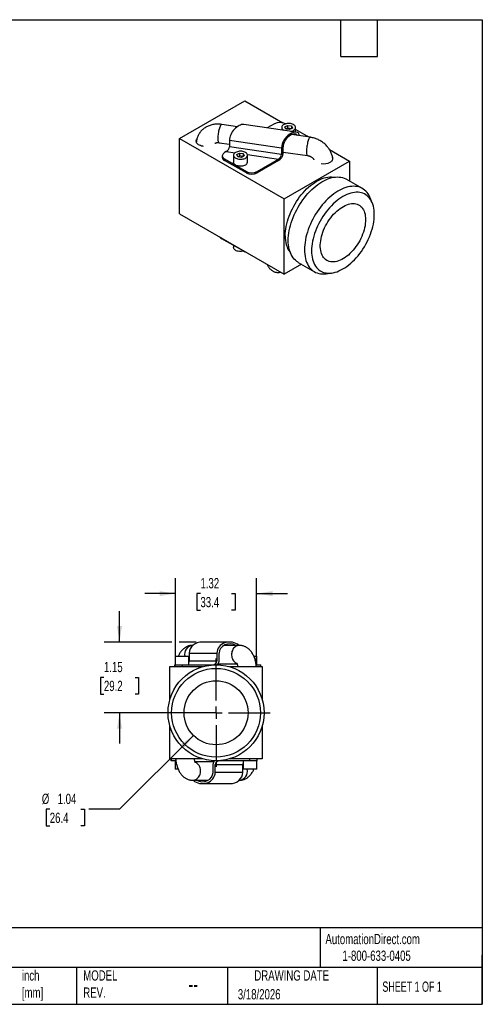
# Model space of a CAD drawing. Header units: inches. Extents: x 0.5 to 21.5, y 0.5 to 16.5.
# Tile 2 of 2: x 14 to 21.5, y 0.5 to 16.5. Entities that reach past the tile are written whole.
import ezdxf

# ---------------------------------------------------------------- set-up
doc = ezdxf.new("R2010")
doc.units = ezdxf.units.IN
doc.header["$LTSCALE"] = 2
doc.header["$MEASUREMENT"] = 0
doc.linetypes.add('SLD-Center', pattern=[0.75, 0.6, -0.05, 0.05, -0.05])
doc.linetypes.add('SLD-Solid', pattern=[0])
doc.layers.add('CENTER', color=40, linetype='SLD-Center')
doc.layers.add('DIMENSIONS', color=140, linetype='SLD-Solid', lineweight=25)
doc.layers.add('TEXT', color=140, linetype='SLD-Solid', lineweight=25)
doc.styles.add('SLDTEXTSTYLE0', font='TXT', dxfattribs={"width": 0.7})
doc.styles.add('SLDTEXTSTYLE1', font='TXT', dxfattribs={"width": 0.65})
doc.dimstyles.new('SLDDIMSTYLE3', dxfattribs={"dimtxt": 0.169922, "dimasz": 0.26, "dimexe": 0, "dimexo": 0.0625, "dimgap": 0.04248, "dimtad": 0, "dimtih": 1, "dimtoh": 1, "dimrnd": 1e-09, "dimzin": 12, "dimdsep": 46, "dimtxsty": 'SLDTEXTSTYLE0', "dimsah": 1, "dimcen": 0, "dimadec": 0, "dimazin": 3, "dimtfac": 1, "dimtofl": 0, "dimtmove": 0, "dimatfit": 3, "dimfxl": 0, "dimfrac": 2, "dimtolj": 1, "dimtzin": 12, "dimarcsym": 0})
doc.dimstyles.new('SLDDIMSTYLE4', dxfattribs={"dimtxt": 0.169922, "dimasz": 0.26, "dimexe": 0, "dimexo": 0.0625, "dimgap": 0.04248, "dimtad": 0, "dimtih": 1, "dimtoh": 1, "dimrnd": 1e-09, "dimzin": 12, "dimdsep": 46, "dimtxsty": 'SLDTEXTSTYLE0', "dimsah": 1, "dimcen": 0.09, "dimadec": 0, "dimazin": 3, "dimtfac": 1, "dimtmove": 0, "dimatfit": 0, "dimfxl": 0, "dimfrac": 2, "dimtolj": 1, "dimtzin": 12, "dimarcsym": 0})

# ---------------------------------------------------------------- blocks, each defined once
blk = doc.blocks.new('_D_4')
at = {"layer": 'DIMENSIONS'}
for p, q in [((16.807, 4.869), (15.607, 3.669)), ((14.474, 3.669), (14.417, 3.669)), ((14.417, 3.669), (14.417, 3.399)), ((14.979, 3.669), (15.036, 3.669)), ((15.036, 3.669), (15.036, 3.399)), ((15.607, 3.669), (15.107, 3.669)), ((14.417, 3.399), (14.474, 3.399)), ((15.036, 3.399), (14.979, 3.399))]:
    blk.add_line(p, q, dxfattribs=at)
blk.add_solid([(16.807, 4.869), (16.595, 4.714), (16.652, 4.657)], dxfattribs=at)
at = {"layer": 'DIMENSIONS', "char_height": 0.1667, "attachment_point": 1, "style": 'SLDTEXTSTYLE0'}
for s, insert in [('%%c', (14.345, 3.922)), ('1.04', (14.602, 3.922)), ('26.4', (14.474, 3.614))]:
    blk.add_mtext(s, dxfattribs=dict(at, insert=insert))
blk = doc.blocks.new('_D_5')
at = {"layer": 'DIMENSIONS'}
for p, q in [((16.517, 6.087), (16.517, 7.424)), ((17.833, 6.087), (17.833, 7.424)), ((16.517, 7.174), (16.017, 7.174)), ((16.922, 7.174), (16.865, 7.174)), ((16.865, 7.174), (16.865, 6.904)), ((17.427, 7.174), (17.484, 7.174)), ((17.484, 7.174), (17.484, 6.904)), ((17.833, 7.174), (18.333, 7.174)), ((16.865, 6.904), (16.922, 6.904)), ((17.484, 6.904), (17.427, 6.904))]:
    blk.add_line(p, q, dxfattribs=at)
for points in [[(16.517, 7.174), (16.257, 7.214), (16.257, 7.134)], [(17.833, 7.174), (18.093, 7.134), (18.093, 7.214)]]:
    blk.add_solid(points, dxfattribs=at)
at = {"layer": 'DIMENSIONS', "char_height": 0.1667, "attachment_point": 1, "style": 'SLDTEXTSTYLE0'}
for s, insert in [('1.32', (16.922, 7.427)), ('33.4', (16.922, 7.119))]:
    blk.add_mtext(s, dxfattribs=dict(at, insert=insert))
blk = doc.blocks.new('_D_6')
at = {"layer": 'DIMENSIONS'}
for p, q in [((15.607, 6.387), (15.607, 6.887)), ((16.457, 6.387), (15.357, 6.387)), ((16.851, 6.387), (16.577, 6.387)), ((15.354, 5.812), (15.297, 5.812)), ((15.297, 5.812), (15.297, 5.542)), ((15.859, 5.812), (15.916, 5.812)), ((15.916, 5.812), (15.916, 5.542)), ((15.297, 5.542), (15.354, 5.542)), ((15.916, 5.542), (15.859, 5.542)), ((17.075, 5.237), (15.357, 5.237)), ((15.607, 5.237), (15.607, 4.737))]:
    blk.add_line(p, q, dxfattribs=at)
for points in [[(15.607, 6.387), (15.647, 6.647), (15.567, 6.647)], [(15.607, 5.237), (15.567, 4.977), (15.647, 4.977)]]:
    blk.add_solid(points, dxfattribs=at)
at = {"layer": 'DIMENSIONS', "char_height": 0.1667, "attachment_point": 1, "style": 'SLDTEXTSTYLE0'}
for s, insert in [('1.15', (15.354, 6.065)), ('29.2', (15.354, 5.757))]:
    blk.add_mtext(s, dxfattribs=dict(at, insert=insert))
blk = doc.blocks.new('SW_CENTERMARKSYMBOL_0')
at = {"layer": 'CENTER', "color": 0}
for p, q in [((0, 0.2), (0, 0.8805)), ((-0.2, 0), (-0.8805, 0)), ((0, 0), (-0.1, 0)), ((0, 0), (0, 0.1)), ((0, 0), (0, -0.1)), ((0, 0), (0.1, 0)), ((0.2, 0), (0.8805, 0)), ((0, -0.2), (0, -0.8805))]:
    blk.add_line(p, q, dxfattribs=at)

msp = doc.modelspace()

# ---------------------------------------------------------------- linework, layer by layer
for p, q in [((16.584, 14.569), (17.645, 15.181)), ((17.645, 15.181), (18.26, 14.826)), ((17.521, 14.761), (17.267, 14.798)), ((18.474, 14.673), (17.627, 14.796)), ((18.126, 14.81), (18.006, 14.741)), ((18.241, 14.748), (18.241, 14.707)), ((18.293, 14.758), (18.338, 14.783)), ((18.309, 14.722), (18.293, 14.758)), ((18.307, 14.808), (18.303, 14.81)), ((18.338, 14.739), (18.309, 14.722)), ((18.37, 14.713), (18.309, 14.722)), ((18.338, 14.783), (18.399, 14.774)), ((18.338, 14.783), (18.338, 14.739)), ((18.399, 14.729), (18.338, 14.739)), ((18.415, 14.739), (18.37, 14.713)), ((18.399, 14.774), (18.415, 14.739)), ((18.399, 14.774), (18.399, 14.729)), ((18.467, 14.674), (18.467, 14.748)), ((16.584, 13.344), (16.584, 14.569)), ((16.584, 14.569), (18.282, 13.589)), ((18.703, 14.59), (18.401, 14.633)), ((18.657, 14.606), (18.467, 14.715)), ((17.224, 14.501), (17.391, 14.477)), ((17.391, 14.541), (18.239, 14.418)), ((17.391, 14.541), (17.391, 14.435)), ((18.239, 14.312), (17.391, 14.435)), ((18.239, 14.418), (18.239, 14.312)), ((18.263, 14.326), (18.263, 14.432)), ((17.276, 14.29), (17.276, 14.265)), ((17.342, 14.357), (17.313, 14.341)), ((17.342, 14.357), (17.483, 14.337)), ((17.46, 14.297), (17.46, 14.184)), ((17.512, 14.307), (17.556, 14.332)), ((17.528, 14.271), (17.512, 14.307)), ((17.528, 14.271), (17.556, 14.288)), ((17.589, 14.262), (17.528, 14.271)), ((17.556, 14.332), (17.617, 14.323)), ((17.556, 14.332), (17.556, 14.288)), ((17.617, 14.278), (17.556, 14.288)), ((17.634, 14.288), (17.589, 14.262)), ((17.617, 14.323), (17.634, 14.288)), ((17.617, 14.323), (17.617, 14.278)), ((17.684, 14.308), (18.189, 14.234)), ((17.686, 14.184), (17.686, 14.297)), ((18.263, 14.35), (18.66, 14.293)), ((19.017, 14.389), (19.342, 14.202)), ((17.313, 14.239), (17.667, 14.035)), ((17.313, 14.214), (17.313, 14.239)), ((17.667, 14.01), (17.313, 14.214)), ((17.843, 14.035), (18.189, 14.234)), ((18.189, 14.21), (17.843, 14.01)), ((18.282, 13.589), (19.342, 14.202)), ((19.342, 14.202), (19.342, 13.878)), ((17.667, 14.035), (17.667, 14.01)), ((17.843, 14.01), (17.843, 14.035)), ((19.553, 13.757), (19.29, 13.908)), ((19.712, 13.523), (19.678, 13.606)), ((18.282, 12.365), (18.282, 13.589)), ((16.584, 13.344), (18.282, 12.365)), ((17.27, 12.94), (17.27, 12.949)), ((17.624, 12.736), (17.27, 12.94)), ((17.46, 12.831), (17.46, 12.798)), ((17.624, 12.744), (17.624, 12.736)), ((18.562, 12.526), (18.282, 12.365)), ((18.51, 12.556), (18.772, 12.405)), ((18.966, 12.372), (19.054, 12.384)), ((16.801, 6.333), (16.795, 6.333)), ((17.399, 6.387), (16.951, 6.387)), ((17.555, 6.333), (17.304, 6.333)), ((16.509, 6.155), (16.509, 6.017)), ((16.509, 6.155), (16.735, 6.155)), ((16.735, 6.017), (16.735, 6.155)), ((16.741, 6.207), (17.189, 6.207)), ((16.741, 6.207), (16.741, 6.077)), ((17.189, 6.207), (17.189, 6.077)), ((17.224, 6.077), (17.224, 6.207)), ((17.79, 6.155), (17.84, 6.155)), ((17.84, 6.017), (17.84, 6.155)), ((16.425, 5.453), (16.425, 5.987)), ((16.425, 5.987), (16.959, 5.987)), ((16.505, 6.017), (16.505, 5.987)), ((16.505, 6.017), (16.63, 6.017)), ((16.505, 5.987), (16.505, 6.017)), ((16.63, 5.987), (16.63, 6.017)), ((16.63, 6.017), (17.119, 6.017)), ((17.189, 6.077), (16.741, 6.077)), ((17.211, 6.033), (17.516, 6.033)), ((17.391, 5.987), (17.925, 5.987)), ((17.828, 6.017), (17.905, 6.017)), ((17.905, 5.987), (17.905, 6.017)), ((17.925, 5.987), (17.925, 5.453)), ((16.425, 4.487), (16.425, 5.021)), ((17.925, 5.021), (17.925, 4.487)), ((16.959, 4.487), (16.425, 4.487)), ((16.445, 4.487), (16.445, 4.457)), ((16.445, 4.457), (16.445, 4.487)), ((17.925, 4.487), (17.391, 4.487)), ((17.72, 4.487), (17.72, 4.457)), ((17.845, 4.457), (17.845, 4.487)), ((16.522, 4.457), (16.445, 4.457)), ((16.509, 4.457), (16.509, 4.319)), ((17.139, 4.441), (16.834, 4.441)), ((17.125, 4.397), (17.125, 4.267)), ((17.16, 4.267), (17.16, 4.397)), ((17.16, 4.397), (17.609, 4.397)), ((17.72, 4.457), (17.23, 4.457)), ((17.609, 4.267), (17.609, 4.397)), ((17.614, 4.457), (17.614, 4.319)), ((17.845, 4.457), (17.72, 4.457)), ((17.84, 4.319), (17.84, 4.457)), ((16.559, 4.319), (16.509, 4.319)), ((17.609, 4.267), (17.16, 4.267)), ((17.727, 4.319), (17.614, 4.319)), ((17.84, 4.319), (17.727, 4.319)), ((16.795, 4.141), (17.046, 4.141)), ((16.951, 4.087), (17.399, 4.087)), ((17.549, 4.141), (17.555, 4.141))]:
    msp.add_line(p, q)
at = {"flags": 128}
for points in [[(17.224, 14.501), (17.222, 14.502), (17.219, 14.505), (17.216, 14.511), (17.213, 14.519), (17.211, 14.53), (17.21, 14.543), (17.209, 14.558), (17.209, 14.574), (17.21, 14.593), (17.211, 14.612), (17.213, 14.632), (17.216, 14.652), (17.219, 14.672), (17.222, 14.692), (17.226, 14.711), (17.231, 14.729), (17.236, 14.745), (17.241, 14.76), (17.246, 14.772)], [(17.246, 14.772), (17.25, 14.783), (17.255, 14.79), (17.26, 14.796), (17.265, 14.798), (17.267, 14.798)], [(18.386, 14.686), (18.388, 14.686), (18.404, 14.69), (18.42, 14.695), (18.434, 14.702), (18.446, 14.71), (18.455, 14.719), (18.462, 14.729), (18.466, 14.739), (18.467, 14.749), (18.465, 14.76), (18.46, 14.77), (18.453, 14.78), (18.443, 14.788), (18.431, 14.796), (18.416, 14.803), (18.4, 14.808), (18.383, 14.811), (18.365, 14.813), (18.347, 14.813), (18.329, 14.812), (18.312, 14.809), (18.296, 14.804), (18.281, 14.798), (18.268, 14.79), (18.257, 14.782), (18.249, 14.773), (18.244, 14.763), (18.241, 14.752), (18.242, 14.742), (18.245, 14.731), (18.245, 14.731)], [(18.681, 14.564), (18.676, 14.551), (18.671, 14.536), (18.667, 14.52), (18.662, 14.502), (18.658, 14.483), (18.654, 14.463), (18.651, 14.443), (18.649, 14.423), (18.647, 14.403), (18.645, 14.384), (18.645, 14.366), (18.645, 14.349), (18.645, 14.334), (18.647, 14.321), (18.649, 14.31), (18.651, 14.302), (18.654, 14.296), (18.658, 14.293), (18.66, 14.293)], [(18.673, 14.594), (18.669, 14.597), (18.657, 14.606)], [(18.703, 14.59), (18.7, 14.589), (18.696, 14.587), (18.691, 14.582), (18.686, 14.574), (18.681, 14.564)], [(16.969, 14.441), (16.958, 14.443), (16.939, 14.447), (16.921, 14.453), (16.904, 14.46), (16.89, 14.468), (16.878, 14.478), (16.868, 14.488), (16.86, 14.499), (16.855, 14.51), (16.853, 14.522), (16.854, 14.534), (16.857, 14.546), (16.86, 14.551)], [(17.313, 14.341), (17.3, 14.332), (17.29, 14.322), (17.283, 14.312), (17.278, 14.301), (17.276, 14.29), (17.278, 14.278), (17.283, 14.267), (17.29, 14.257), (17.3, 14.247), (17.313, 14.239)], [(17.493, 14.343), (17.481, 14.335), (17.472, 14.326), (17.465, 14.317), (17.461, 14.306), (17.46, 14.296), (17.461, 14.285), (17.466, 14.275), (17.474, 14.266), (17.484, 14.257), (17.496, 14.249), (17.51, 14.243), (17.526, 14.238), (17.543, 14.234), (17.561, 14.232), (17.579, 14.232), (17.597, 14.233), (17.615, 14.237), (17.631, 14.241), (17.646, 14.247), (17.659, 14.255), (17.669, 14.263), (17.677, 14.273), (17.683, 14.283), (17.685, 14.293), (17.685, 14.304), (17.682, 14.314), (17.676, 14.324), (17.667, 14.333), (17.656, 14.341), (17.642, 14.348), (17.627, 14.354), (17.611, 14.359), (17.593, 14.361), (17.575, 14.362), (17.557, 14.362), (17.539, 14.359), (17.522, 14.355), (17.507, 14.35), (17.493, 14.343)], [(17.653, 14.138), (17.639, 14.131), (17.623, 14.126), (17.606, 14.122), (17.589, 14.12), (17.57, 14.119), (17.552, 14.12), (17.535, 14.123), (17.518, 14.127), (17.503, 14.133), (17.49, 14.14), (17.478, 14.148), (17.47, 14.158), (17.463, 14.168), (17.46, 14.178), (17.46, 14.184)], [(18.299, 12.987), (18.3, 13.025), (18.303, 13.063), (18.308, 13.102), (18.315, 13.142), (18.324, 13.183), (18.334, 13.224), (18.347, 13.265), (18.361, 13.306), (18.377, 13.347), (18.395, 13.388), (18.415, 13.428), (18.436, 13.468), (18.458, 13.507), (18.482, 13.545), (18.507, 13.583), (18.533, 13.619), (18.56, 13.654), (18.588, 13.687), (18.618, 13.719), (18.647, 13.749), (18.678, 13.777), (18.709, 13.804), (18.74, 13.828), (18.772, 13.85), (18.804, 13.871), (18.836, 13.888), (18.868, 13.904), (18.899, 13.917), (18.93, 13.928), (18.961, 13.936), (18.991, 13.941), (19.021, 13.944), (19.05, 13.945), (19.077, 13.943), (19.093, 13.941)], [(18.348, 12.914), (18.349, 12.952), (18.352, 12.992), (18.357, 13.032), (18.364, 13.074), (18.373, 13.116), (18.384, 13.158), (18.396, 13.2), (18.41, 13.243), (18.426, 13.286), (18.444, 13.328), (18.464, 13.37), (18.485, 13.412), (18.507, 13.452), (18.531, 13.493), (18.556, 13.532), (18.583, 13.57), (18.61, 13.607), (18.639, 13.642), (18.668, 13.677), (18.699, 13.709), (18.73, 13.74), (18.761, 13.769), (18.794, 13.796), (18.826, 13.821), (18.859, 13.844), (18.892, 13.865), (18.925, 13.883), (18.958, 13.899), (18.991, 13.913), (19.023, 13.924), (19.055, 13.933), (19.086, 13.94), (19.117, 13.943), (19.147, 13.945), (19.176, 13.943), (19.204, 13.94), (19.231, 13.933), (19.257, 13.924), (19.282, 13.913), (19.29, 13.908)], [(19.678, 13.606), (19.673, 13.617), (19.66, 13.644), (19.645, 13.669), (19.628, 13.692), (19.609, 13.713), (19.589, 13.732), (19.567, 13.748), (19.544, 13.762), (19.519, 13.773), (19.494, 13.782), (19.467, 13.788), (19.439, 13.792), (19.41, 13.793), (19.38, 13.792), (19.349, 13.788), (19.317, 13.782), (19.285, 13.773), (19.253, 13.762), (19.22, 13.748), (19.187, 13.732), (19.154, 13.713), (19.121, 13.692), (19.089, 13.669), (19.056, 13.644), (19.024, 13.617), (18.992, 13.588), (18.961, 13.558), (18.931, 13.525), (18.901, 13.491), (18.873, 13.455), (18.845, 13.418), (18.819, 13.38), (18.793, 13.341), (18.769, 13.301), (18.747, 13.26), (18.726, 13.219), (18.707, 13.176), (18.689, 13.134), (18.673, 13.091), (18.658, 13.049), (18.646, 13.006), (18.635, 12.964), (18.626, 12.922), (18.62, 12.881), (18.615, 12.84), (18.612, 12.801), (18.611, 12.762)], [(19.746, 13.332), (19.745, 13.369), (19.742, 13.404), (19.737, 13.437), (19.73, 13.469), (19.721, 13.5), (19.71, 13.528), (19.697, 13.555), (19.683, 13.579), (19.666, 13.602), (19.648, 13.622), (19.629, 13.64), (19.608, 13.655), (19.585, 13.668), (19.561, 13.679), (19.536, 13.687), (19.509, 13.693), (19.482, 13.696), (19.453, 13.696), (19.424, 13.694), (19.394, 13.689), (19.363, 13.681), (19.332, 13.671), (19.3, 13.659), (19.268, 13.644), (19.236, 13.627), (19.204, 13.607), (19.172, 13.585), (19.141, 13.561), (19.109, 13.535), (19.079, 13.507), (19.049, 13.477), (19.019, 13.445), (18.991, 13.412), (18.963, 13.377), (18.937, 13.341), (18.911, 13.304), (18.887, 13.266), (18.865, 13.227), (18.844, 13.187), (18.824, 13.146), (18.806, 13.105), (18.79, 13.064), (18.775, 13.023), (18.762, 12.981), (18.752, 12.94), (18.743, 12.9), (18.736, 12.86), (18.731, 12.82), (18.728, 12.782), (18.727, 12.744), (18.728, 12.708), (18.731, 12.673), (18.736, 12.639), (18.743, 12.607), (18.752, 12.577), (18.762, 12.548), (18.775, 12.522), (18.79, 12.497), (18.806, 12.475), (18.824, 12.455), (18.844, 12.437), (18.865, 12.421), (18.887, 12.408), (18.911, 12.398), (18.937, 12.389), (18.963, 12.384), (18.991, 12.381), (19.019, 12.381), (19.049, 12.383), (19.079, 12.388), (19.109, 12.395), (19.141, 12.405), (19.172, 12.418), (19.204, 12.433), (19.236, 12.45), (19.268, 12.47), (19.3, 12.491), (19.332, 12.515), (19.363, 12.542), (19.394, 12.57), (19.424, 12.6), (19.453, 12.631), (19.482, 12.664), (19.509, 12.699), (19.536, 12.735), (19.561, 12.772), (19.585, 12.811), (19.608, 12.85), (19.629, 12.89), (19.648, 12.93), (19.666, 12.971), (19.683, 13.013), (19.697, 13.054), (19.71, 13.095), (19.721, 13.136), (19.73, 13.177), (19.737, 13.217), (19.742, 13.256), (19.745, 13.295), (19.746, 13.332)], [(19.604, 13.251), (19.603, 13.219), (19.6, 13.186), (19.595, 13.152), (19.588, 13.118), (19.579, 13.083), (19.568, 13.048), (19.556, 13.013), (19.541, 12.978), (19.525, 12.943), (19.508, 12.909), (19.489, 12.876), (19.468, 12.843), (19.447, 12.812), (19.424, 12.782), (19.4, 12.753), (19.375, 12.726), (19.35, 12.7), (19.324, 12.676), (19.297, 12.655), (19.27, 12.635), (19.243, 12.618), (19.216, 12.603), (19.189, 12.59), (19.162, 12.58), (19.135, 12.572), (19.11, 12.567), (19.084, 12.564), (19.06, 12.564), (19.037, 12.566), (19.015, 12.572), (18.993, 12.579), (18.974, 12.589), (18.955, 12.602), (18.939, 12.617), (18.923, 12.634), (18.91, 12.654), (18.898, 12.675), (18.889, 12.699), (18.881, 12.724), (18.875, 12.752), (18.871, 12.78), (18.869, 12.81), (18.869, 12.842), (18.871, 12.874), (18.875, 12.908), (18.881, 12.942), (18.889, 12.976), (18.898, 13.011), (18.91, 13.046), (18.923, 13.081), (18.939, 13.116), (18.955, 13.151), (18.974, 13.184), (18.993, 13.217), (19.015, 13.249), (19.037, 13.28), (19.06, 13.31), (19.084, 13.338), (19.11, 13.364), (19.135, 13.389), (19.162, 13.411), (19.189, 13.432), (19.216, 13.45), (19.243, 13.467), (19.27, 13.481), (19.297, 13.492), (19.324, 13.501), (19.35, 13.508), (19.375, 13.512), (19.4, 13.513), (19.424, 13.512), (19.447, 13.508), (19.468, 13.502), (19.489, 13.493), (19.508, 13.481), (19.525, 13.467), (19.541, 13.451), (19.556, 13.433), (19.568, 13.412), (19.579, 13.39), (19.588, 13.365), (19.595, 13.339), (19.6, 13.311), (19.603, 13.281), (19.604, 13.251)], [(18.51, 12.556), (18.507, 12.558), (18.485, 12.573), (18.464, 12.59), (18.444, 12.61), (18.426, 12.632), (18.41, 12.656), (18.396, 12.682), (18.384, 12.71), (18.373, 12.74), (18.364, 12.772), (18.357, 12.805), (18.352, 12.84), (18.349, 12.876), (18.348, 12.914)], [(17.619, 12.739), (17.608, 12.736), (17.59, 12.733), (17.572, 12.733), (17.554, 12.734), (17.536, 12.736), (17.519, 12.74), (17.504, 12.746), (17.491, 12.753), (17.479, 12.761), (17.47, 12.77), (17.464, 12.78), (17.46, 12.791), (17.46, 12.798)], [(18.611, 12.762), (18.612, 12.725), (18.615, 12.688), (18.62, 12.653), (18.626, 12.62), (18.635, 12.588), (18.646, 12.558), (18.658, 12.53), (18.673, 12.504), (18.689, 12.48), (18.707, 12.458), (18.726, 12.439), (18.747, 12.421), (18.769, 12.406), (18.793, 12.394), (18.819, 12.384), (18.845, 12.376), (18.873, 12.371), (18.901, 12.369), (18.931, 12.369), (18.961, 12.371), (18.966, 12.372)], [(17.555, 6.333), (17.537, 6.332), (17.52, 6.327), (17.503, 6.321), (17.488, 6.311), (17.473, 6.299), (17.46, 6.285), (17.449, 6.27), (17.44, 6.252), (17.433, 6.233), (17.429, 6.214), (17.426, 6.193), (17.426, 6.173), (17.429, 6.153), (17.433, 6.133), (17.44, 6.114), (17.449, 6.097), (17.46, 6.081), (17.473, 6.067), (17.488, 6.055), (17.503, 6.045), (17.511, 6.042)], [(16.795, 4.141), (16.813, 4.142), (16.83, 4.147), (16.846, 4.153), (16.862, 4.163), (16.876, 4.175), (16.889, 4.189), (16.9, 4.205), (16.909, 4.222), (16.916, 4.241), (16.921, 4.261), (16.924, 4.281), (16.924, 4.301), (16.921, 4.322), (16.916, 4.341), (16.909, 4.36), (16.9, 4.378), (16.889, 4.393), (16.876, 4.407), (16.862, 4.419), (16.846, 4.429), (16.839, 4.432)]]:
    msp.add_lwpolyline(points, dxfattribs=at)
for radius in [0.78, 0.721, 0.52]:
    msp.add_circle((17.175, 5.237), radius)
for centre, radius, start, end in [((18.215, 14.641), 0.191, 62.391, 117.609), ((18.308, 14.765), 0.072, 208.2847, 242.1735), ((17.338, 14.271), 0.0623, 185.3945, 245.9257), ((19.008, 14.245), 0.0646, 289.9679, 25.8015), ((17.628, 14.19), 0.0575, 294.7424, 353.9375), ((18.924, 14.39), 0.231, 260.142, 297.2934), ((17.755, 14.204), 0.191, 242.391, 297.609), ((17.755, 14.179), 0.191, 242.391, 297.609), ((17.31, 13.013), 0.083, 215.7394, 241.5901), ((18.719, 12.964), 0.421, 176.8533, 216.933), ((17.699, 12.872), 0.155, 240.85, 257.6494), ((16.809, 6.189), 0.145, 95.5916, 193.61), ((17.54, 4.285), 0.145, 275.5916, 13.61)]:
    msp.add_arc(centre, radius, start, end)
for centre, major_axis, start_param, end_param in [((17.54, 14.627), (0.119, 0.156), 0.304115, 2.504881), ((18.387, 14.504), (0.119, 0.156), 5.828401, 8.788066), ((18.387, 14.504), (0.099, 0.13), 6.073154, 8.788066), ((17.342, 14.406), (0.0397, 0.0521), 4.075677, 5.646473), ((18.189, 14.283), (0.0596, 0.0781), 4.075677, 5.646473), ((18.189, 14.283), (0.0397, 0.0521), 4.075677, 5.646473)]:
    msp.add_ellipse(centre, major_axis=major_axis, ratio=0.564356, start_param=start_param, end_param=end_param)
at = {"extrusion": (1.34854e-07, 0, 1)}
for centre, major_axis, start_param, end_param in [((17.399, 6.207), (0.21, 0, 0), 0.775397, 3.141593), ((16.951, 6.207), (0.21, 0, 0), 1.570796, 3.141593), ((17.399, 6.207), (0.175, 0, 0), 0.997283, 3.141593), ((16.671, 6.077), (0.0699, 0, 0), 5.877061, 6.283185), ((17.119, 6.077), (0.0699, 0, 0), 4.712389, 6.283185), ((17.119, 6.077), (0.105, 0, 0), 5.555924, 6.283185), ((17.23, 4.397), (-0.105, 0, 0), 5.555924, 6.283185), ((17.23, 4.397), (-0.0699, 0, 0), 4.712389, 6.283185), ((17.679, 4.397), (-0.0699, 0, 0), 5.87706, 6.283185), ((16.951, 4.267), (-0.21, 0, 0), 0.775397, 3.141593), ((16.951, 4.267), (-0.175, 0, 0), 0.997283, 3.141593), ((17.399, 4.267), (-0.21, 0, 0), 1.570796, 3.141593)]:
    msp.add_ellipse(centre, major_axis=major_axis, ratio=0.858383, start_param=start_param, end_param=end_param, dxfattribs=at)
for points, knots in [([(17.267, 14.798), (17.261, 14.799), (17.244, 14.801), (17.216, 14.803), (17.184, 14.803), (17.153, 14.8), (17.122, 14.795), (17.092, 14.788), (17.063, 14.778), (17.035, 14.766), (17.009, 14.752), (16.984, 14.736), (16.961, 14.718), (16.94, 14.698), (16.921, 14.676), (16.904, 14.653), (16.89, 14.629), (16.878, 14.604), (16.868, 14.578), (16.861, 14.551), (16.856, 14.53), (16.855, 14.518), (16.855, 14.515)], [0, 0, 0, 0, 0.033328, 0.088166, 0.143064, 0.197911, 0.252648, 0.307203, 0.361503, 0.415474, 0.469055, 0.5222, 0.574886, 0.627115, 0.67891, 0.730318, 0.781401, 0.832234, 0.8829, 0.933474, 0.984034, 1, 1, 1, 1]), ([(19.071, 14.237), (19.071, 14.241), (19.07, 14.255), (19.065, 14.278), (19.057, 14.306), (19.047, 14.334), (19.034, 14.361), (19.02, 14.387), (19.003, 14.412), (18.983, 14.436), (18.962, 14.459), (18.94, 14.481), (18.915, 14.501), (18.889, 14.519), (18.861, 14.536), (18.833, 14.551), (18.803, 14.563), (18.773, 14.574), (18.742, 14.582), (18.719, 14.587), (18.706, 14.589), (18.703, 14.59)], [0, 0, 0, 0, 0.025272, 0.079462, 0.134041, 0.189034, 0.244447, 0.300264, 0.35645, 0.41296, 0.469739, 0.526736, 0.583903, 0.641203, 0.698607, 0.756097, 0.813663, 0.871301, 0.929007, 0.983516, 1, 1, 1, 1]), ([(17.155, 14.488), (17.156, 14.488), (17.157, 14.49), (17.16, 14.492), (17.166, 14.495), (17.173, 14.498), (17.183, 14.501), (17.194, 14.503), (17.206, 14.503), (17.216, 14.502), (17.223, 14.502), (17.224, 14.501)], [0, 0, 0, 0, 0.1382858, 0.2704142, 0.3907898, 0.5154319, 0.6324843, 0.745463, 0.8564638, 0.9666601, 1, 1, 1, 1]), ([(18.66, 14.293), (18.662, 14.292), (18.668, 14.291), (18.68, 14.288), (18.695, 14.284), (18.709, 14.277), (18.722, 14.27), (18.734, 14.261), (18.745, 14.252), (18.754, 14.243), (18.761, 14.234), (18.764, 14.228), (18.766, 14.225)], [0, 0, 0, 0, 0.047913, 0.153774, 0.259812, 0.365936, 0.47207, 0.578115, 0.684099, 0.790205, 0.89677, 1, 1, 1, 1]), ([(18.008, 12.522), (18.009, 12.52), (18.014, 12.509), (18.023, 12.493), (18.034, 12.475), (18.045, 12.46), (18.057, 12.446), (18.07, 12.434), (18.084, 12.423), (18.1, 12.413), (18.117, 12.405), (18.135, 12.399), (18.153, 12.395), (18.172, 12.393), (18.193, 12.393), (18.209, 12.395), (18.219, 12.398), (18.222, 12.399)], [0, 0, 0, 0, 0.03392, 0.145737, 0.232485, 0.308538, 0.378691, 0.445601, 0.510877, 0.57537, 0.639468, 0.70334, 0.767073, 0.830725, 0.900568, 0.968585, 1, 1, 1, 1]), ([(16.795, 6.333), (16.788, 6.333), (16.773, 6.332), (16.75, 6.329), (16.728, 6.323), (16.706, 6.315), (16.686, 6.304), (16.666, 6.292), (16.647, 6.277), (16.629, 6.26), (16.612, 6.242), (16.596, 6.221), (16.581, 6.198), (16.569, 6.176), (16.563, 6.161), (16.56, 6.155)], [0, 0, 0, 0, 0.070531, 0.144228, 0.21767, 0.291291, 0.365548, 0.440928, 0.517948, 0.597122, 0.678909, 0.763594, 0.85115, 0.941124, 1, 1, 1, 1]), ([(17.83, 5.987), (17.83, 5.996), (17.828, 6.015), (17.823, 6.044), (17.817, 6.074), (17.809, 6.104), (17.799, 6.133), (17.787, 6.162), (17.774, 6.189), (17.758, 6.214), (17.742, 6.236), (17.725, 6.256), (17.708, 6.273), (17.689, 6.288), (17.669, 6.301), (17.648, 6.312), (17.626, 6.321), (17.602, 6.328), (17.579, 6.332), (17.563, 6.333), (17.555, 6.333)], [0, 0, 0, 0, 0.0489278, 0.1084372, 0.168455, 0.2291422, 0.2906356, 0.3530056, 0.4161808, 0.4797793, 0.5363639, 0.5912397, 0.6442987, 0.6956623, 0.7455698, 0.7942982, 0.8473658, 0.8991163, 0.9496974, 1, 1, 1, 1]), ([(17.507, 6.05), (17.507, 6.05), (17.506, 6.05), (17.508, 6.049), (17.51, 6.045), (17.513, 6.039), (17.516, 6.031), (17.52, 6.021), (17.524, 6.009), (17.527, 5.998), (17.528, 5.99), (17.528, 5.987)], [0, 0, 0, 0, 0.037199, 0.1585881, 0.2794768, 0.4018387, 0.5269671, 0.6558661, 0.788919, 0.9260297, 1, 1, 1, 1]), ([(16.519, 4.487), (16.52, 4.478), (16.522, 4.459), (16.526, 4.43), (16.533, 4.4), (16.541, 4.37), (16.551, 4.341), (16.563, 4.312), (16.576, 4.285), (16.591, 4.26), (16.607, 4.238), (16.624, 4.218), (16.642, 4.201), (16.661, 4.186), (16.68, 4.173), (16.701, 4.162), (16.724, 4.153), (16.747, 4.146), (16.771, 4.142), (16.787, 4.141), (16.795, 4.141)], [0, 0, 0, 0, 0.048928, 0.108437, 0.168455, 0.229142, 0.290636, 0.353006, 0.416181, 0.479779, 0.536364, 0.59124, 0.644299, 0.695662, 0.74557, 0.794298, 0.847366, 0.899116, 0.949697, 1, 1, 1, 1]), ([(16.843, 4.424), (16.843, 4.424), (16.843, 4.424), (16.842, 4.425), (16.84, 4.429), (16.837, 4.435), (16.833, 4.443), (16.83, 4.453), (16.826, 4.465), (16.823, 4.476), (16.822, 4.484), (16.821, 4.487)], [0, 0, 0, 0, 0.037199, 0.158588, 0.279477, 0.401839, 0.526967, 0.655866, 0.788919, 0.92603, 1, 1, 1, 1]), ([(17.555, 4.141), (17.562, 4.141), (17.577, 4.142), (17.6, 4.145), (17.622, 4.151), (17.643, 4.16), (17.664, 4.17), (17.684, 4.182), (17.703, 4.197), (17.721, 4.214), (17.738, 4.233), (17.754, 4.253), (17.769, 4.277), (17.781, 4.298), (17.787, 4.313), (17.789, 4.319)], [0, 0, 0, 0, 0.070531, 0.144228, 0.21767, 0.291291, 0.365548, 0.440928, 0.517948, 0.597122, 0.678909, 0.763594, 0.85115, 0.941124, 1, 1, 1, 1])]:
    msp.add_open_spline(points, degree=3, knots=knots)
at = {"layer": 'TEXT'}
for p, q in [((0.5, 16.5), (21.5, 16.5)), ((19.2, 15.9), (19.2, 16.5)), ((19.8, 15.9), (19.8, 16.5)), ((21.5, 16.5), (21.5, 0.5)), ((19.2, 15.9), (19.8, 15.9)), ((21.5, 1.742), (0.5, 1.742)), ((18.864, 1.742), (18.864, 1.1)), ((21.5, 0.5), (21.5, 1.3)), ((21.5, 1.1), (0.5, 1.1)), ((14.906, 1.1), (14.906, 0.5)), ((17.359, 1.1), (17.359, 0.5)), ((19.791, 1.1), (19.791, 0.5)), ((0.5, 0.5), (21.5, 0.5))]:
    msp.add_line(p, q, dxfattribs=at)

# ---------------------------------------------------------------- block references
at = {"layer": 'CENTER'}
msp.add_blockref('SW_CENTERMARKSYMBOL_0', (17.175, 5.237), dxfattribs=at)

# ---------------------------------------------------------------- texts
at = {"layer": 'TEXT'}
for s, insert, char_height, attachment_point, style in [('AutomationDirect.com', (18.952, 1.644), 0.16667, 1, 'SLDTEXTSTYLE0'), ('1-800-633-0405', (19.228, 1.373), 0.16667, 1, 'SLDTEXTSTYLE0'), ('inch^J[mm]', (14.021, 1.052), 0.1667, 1, 'SLDTEXTSTYLE0'), ('MODEL ^JREV.', (15.018, 1.052), 0.16667, 1, 'SLDTEXTSTYLE0'), ('DRAWING DATE', (18.404, 1.052), 0.16667, 2, 'SLDTEXTSTYLE0'), ('--', (16.727, 0.951), 0.25, 1, 'SLDTEXTSTYLE0'), ('SHEET 1 OF 1', (19.877, 0.87), 0.16667, 1, 'SLDTEXTSTYLE1'), ('3/18/2026', (17.529, 0.747), 0.1667, 1, 'SLDTEXTSTYLE0')]:
    msp.add_mtext(s, dxfattribs=dict(at, insert=insert, char_height=char_height, attachment_point=attachment_point, style=style))

# ---------------------------------------------------------------- dimensions: what is measured, and where the dimension line sits
at = {"layer": 'DIMENSIONS'}
dim = msp.add_linear_dim(base=(17.833, 7.174), p1=(16.517, 5.987), p2=(17.833, 5.987), dimstyle='SLDDIMSTYLE4', dxfattribs=at)
dim.commit()
dim.dimension.update_dxf_attribs({"geometry": '_D_5', "text_midpoint": (17.175, 7.174), "dimtype": 160})
dim = msp.add_linear_dim(base=(15.607, 6.387), p1=(17.175, 5.237), p2=(16.951, 6.387), angle=90, dimstyle='SLDDIMSTYLE4', dxfattribs=at)
dim.commit()
dim.dimension.update_dxf_attribs({"geometry": '_D_6', "text_midpoint": (15.607, 5.812), "dimtype": 160})
dim = msp.add_diameter_dim_2p(p1=(17.543, 5.605), p2=(16.807, 4.869), dimstyle='SLDDIMSTYLE3', dxfattribs=at)
dim.commit()
dim.dimension.update_dxf_attribs({"geometry": '_D_4', "text_midpoint": (14.726, 3.669), "dimtype": 163})

doc.saveas('drawing.dxf')
